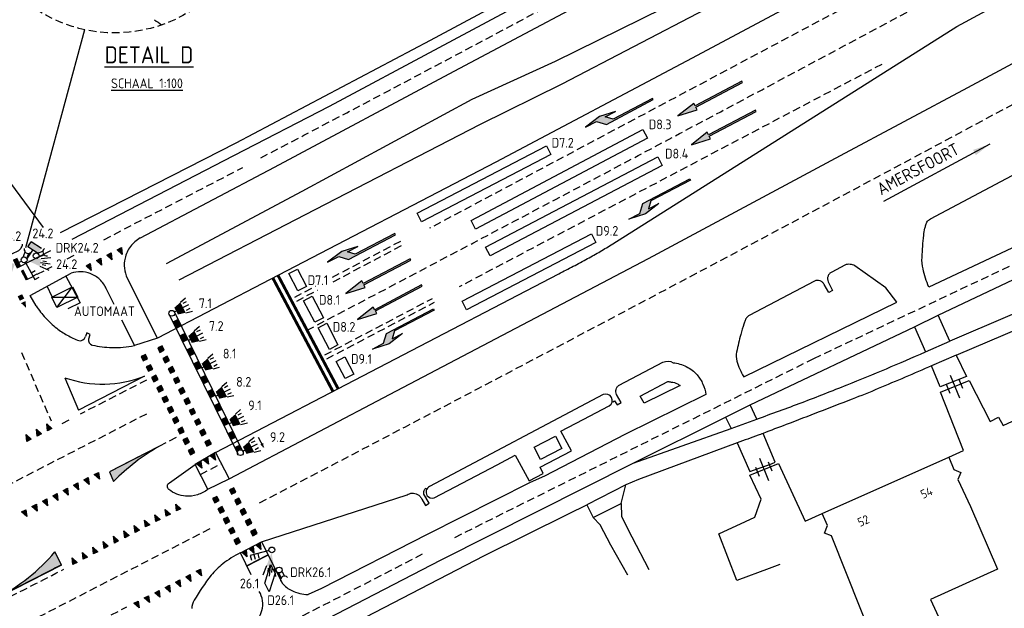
# Model space of a CAD drawing. Header units: metres. Extents: x 146651 to 147236, y 458601 to 459010.
# Tile 20 of 24: x 146930 to 147032, y 458899 to 458959. Entities that reach past the tile are written whole.
import ezdxf
from ezdxf.enums import TextEntityAlignment as Align

# ---------------------------------------------------------------- set-up
doc = ezdxf.new("R2010")
doc.units = ezdxf.units.M
doc.header["$LTSCALE"] = 0.25
doc.linetypes.add('HIDDEN2', pattern=[4.7625, 3.175, -1.5875])
for name, color, linetype in [('GEBOUWEN', 3, 'Continuous'), ('INST-T-CODE', 1, 'Continuous'), ('INSTALLATIE', 2, 'Continuous'), ('LUS-T-CODE', 1, 'Continuous'), ('LUSSEN', 7, 'Continuous'), ('MAATVOERING', 7, 'Continuous'), ('MARKERING', 9, 'Continuous'), ('N2378200$0$TEK-D02', 7, 'Continuous'), ('ONDERGROND', 7, 'Continuous'), ('TVKL-TEKST-025', 7, 'Continuous'), ('TXT-020', 1, 'Continuous'), ('TXT-035', 2, 'Continuous')]:
    doc.layers.add(name, color=color, linetype=linetype)
doc.styles.add('I020-0', font='ISOCP.shx', dxfattribs={"height": 1})
doc.styles.add('I020-1', font='ISO', dxfattribs={"height": 2})
doc.styles.add('I035-0', font='ISOCP.shx', dxfattribs={"height": 1.75})
doc.styles.add('ISO', font='isocp.shx')

# ---------------------------------------------------------------- blocks, each defined once
blk = doc.blocks.new('V_15X1')
blk.add_lwpolyline([(0.5, 0), (0.5, -15), (-0.5, -15), (-0.5, 0)], close=True)
at = {"layer": 'LUS-T-CODE', "style": 'ISO'}
blk.add_attdef('LUS', text='', height=1, rotation=270, dxfattribs=at).set_placement((-0.02, -16.42), align=Align.MIDDLE)
blk = doc.blocks.new('N2378200$0$DRHEK')
at = {"linetype": 'Continuous'}
for p, q in [((1.25, 0), (-1.25, 0)), ((-0.5, 0.7), (0.5, 0.7)), ((-0.5, -0.7), (0.5, -0.7))]:
    blk.add_line(p, q, dxfattribs=at)
blk = doc.blocks.new('N2378200$0$54')
for p, q in [((-2.1, 1.2), (2.1, 1.2)), ((-2.1, 1.2), (-2.1, 1.2)), ((-2.1, -1.2), (-2.1, 1.2)), ((-2.1, 1.2), (-2.1, 1.2)), ((2.1, 1.2), (2.1, -1.2)), ((2.1, 1.2), (2.1, -1.2)), ((2.1, -1.2), (-2.1, -1.2)), ((2.1, -1.2), (-2.1, -1.2))]:
    blk.add_line(p, q)
blk = doc.blocks.new('V_1X2')
blk.add_lwpolyline([(-1, 0), (1, 0), (1, -1), (-1, -1), (-1, 0)])
at = {"layer": 'LUS-T-CODE', "style": 'I020-1'}
blk.add_attdef('LUS', text='', height=1, rotation=270, dxfattribs=at).set_placement((0.02, -2.42), align=Align.MIDDLE)
blk = doc.blocks.new('V_1X2_5')
blk.add_lwpolyline([(-1.25, 0), (1.25, 0), (1.25, -1), (-1.25, -1), (-1.25, 0)])
at = {"layer": 'LUS-T-CODE', "style": 'ISO'}
blk.add_attdef('LUS', text='', height=1, rotation=270, dxfattribs=at).set_placement((0.1, -2.41), align=Align.MIDDLE)
blk = doc.blocks.new('V_20X1')
blk.add_lwpolyline([(0.5, 0), (0.5, -20), (-0.5, -20), (-0.5, 0)], close=True)
at = {"layer": 'LUS-T-CODE', "style": 'I020-1'}
blk.add_attdef('LUS', text='', height=1, rotation=270, dxfattribs=at).set_placement((0.01, -21.61), align=Align.MIDDLE)
blk = doc.blocks.new('V_2X1S')
blk.add_lwpolyline([(0, -1), (-1.41, -2.41), (-1.41, -1.41), (0, 0)], close=True)
at = {"layer": 'LUS-T-CODE', "style": 'I020-1'}
blk.add_attdef('LUS', text='', height=1, rotation=270, dxfattribs=at).set_placement((-0.51, -3.48), align=Align.MIDDLE)
blk = doc.blocks.new('V_MAST')
blk.add_circle((0, 0), 0.3)
blk = doc.blocks.new('V_20LNT')
for p, q in [((1.7, 0.4), (2.67, 0.66)), ((1.7, 0), (2.7, 0)), ((1.9, 0.2), (2.3, 0.2)), ((1.7, -0.4), (2.67, -0.66)), ((1.9, -0.2), (2.3, -0.2))]:
    blk.add_line(p, q)
blk.add_solid([(0.3, 0), (1.7, 0.4), (1.7, -0.4)])
at = {"layer": 'INST-T-CODE', "style": 'I020-1'}
blk.add_attdef('LNT', text='', height=1, dxfattribs=at).set_placement((4.13, 0), align=Align.MIDDLE)
blk = doc.blocks.new('V_DRK')
for p, q in [((0.22, 0.2), (0.82, 0.2)), ((0.22, -0.2), (0.81, -0.2))]:
    blk.add_line(p, q)
blk.add_arc((1.17, -0.01), 0.416, 101.0729, 258.884)
at = {"layer": 'INST-T-CODE', "style": 'I020-1'}
blk.add_attdef('INST', text='', height=1, dxfattribs=at).set_placement((3.19, 0), align=Align.MIDDLE)
blk = doc.blocks.new('V_30LNT')
for p, q in [((0.3, 0), (1.98, 0)), ((1.3, 0.6), (1.98, 0.77)), ((1.5, 0.4), (1.9, 0.4)), ((1.3, -0.6), (1.98, -0.77)), ((1.5, -0.4), (1.9, -0.4))]:
    blk.add_line(p, q)
blk.add_solid([(0.5, 0.4), (0.5, -0.4), (1.3, 0.6), (1.3, -0.6)])
at = {"layer": 'INST-T-CODE', "style": 'I020-1'}
blk.add_attdef('LNT', text='', height=1, dxfattribs=at).set_placement((3.53, 0), align=Align.MIDDLE)
blk = doc.blocks.new('V_VGLNT')
for p, q in [((0.55, 0), (0.3, 0)), ((1.95, 0.4), (2.35, 0.4)), ((1.95, -0.4), (2.35, -0.4))]:
    blk.add_line(p, q)
for points in [[(0.55, 0.5), (1.05, 0.5), (0.55, -0.5), (1.05, -0.5)], [(1.05, 0), (1.75, 0.7), (1.75, -0.7)]]:
    blk.add_solid(points)
at = {"layer": 'INST-T-CODE', "style": 'I020-1'}
blk.add_attdef('INST', text='', height=1, dxfattribs=at).set_placement((4.11, 0), align=Align.MIDDLE)
blk = doc.blocks.new('V_AUT')
for p, q in [((-1.2, -0.6), (1.2, 0.6)), ((-1.2, 0.6), (1.2, -0.6))]:
    blk.add_line(p, q)
at = {"color": 3}
for p, q in [((-1.2, 0.6), (1.2, 0.6)), ((-1.2, -0.6), (-1.2, 0.6)), ((1.2, 0.6), (1.2, -0.6)), ((1.2, -0.6), (-1.2, -0.6))]:
    blk.add_line(p, q, dxfattribs=at)
at = {"layer": 'INST-T-CODE', "style": 'I020-1'}
blk.add_attdef('INST', (-1.2, 0.89), '', height=1, dxfattribs=at)
blk = doc.blocks.new('V_SECLNT')
for p, q in [((0.3, 0), (2.3, 0)), ((1.5, 0), (1.5, 0.5)), ((1.9, 0), (1.9, 0.5)), ((2.3, 0), (2.3, 0.5))]:
    blk.add_line(p, q)
blk = doc.blocks.new('SVW-VRI_DETECTIE_RADAR')
at = {"color": 0, "linetype": 'ByBlock'}
for p, q in [((0, 0), (1.13, 0)), ((1.13, 0.63), (1.75, 0.63)), ((1.13, -0.63), (1.13, 0.63)), ((1.75, -0.63), (1.75, 0.63))]:
    blk.add_line(p, q, dxfattribs=at)
blk.add_solid([(1.13, -0.63), (1.13, 0.63), (1.75, -0.63), (1.75, 0.63)], dxfattribs=at)
at = {"layer": 'INST-T-CODE', "style": 'I035-0'}
blk.add_attdef('RAD', (2.22, -0.13), '', height=1, dxfattribs=at)

msp = doc.modelspace()

# ---------------------------------------------------------------- hatches: boundary and pattern name
at = {"layer": 'MARKERING'}
for points in [[(146998.08, 458949.43), (147000.07, 458950.06), (146999.93, 458950.32), (147004.75, 458952.86), (147004.68, 458953), (146999.86, 458950.45), (146999.72, 458950.72)], [(146995.56, 458951.1), (146995.49, 458951.23), (146991.42, 458949.08), (146990.61, 458949.33), (146991.67, 458949.89), (146990.03, 458949.37), (146988.58, 458948.26), (146989.73, 458948.87), (146990.74, 458948.55)], [(146999.47, 458946.45), (147001.45, 458947.08), (147001.31, 458947.34), (147006.13, 458949.88), (147006.06, 458950.02), (147001.24, 458947.47), (147001.1, 458947.74)], [(146995.06, 458939.87), (146995.31, 458940.68), (146999.38, 458942.83), (146999.31, 458942.96), (146994.49, 458940.42), (146994.18, 458939.4), (146993.03, 458938.8), (146994.76, 458939.37), (146996.12, 458940.43)], [(146969.04, 458937.21), (146968.97, 458937.34), (146964.9, 458935.2), (146964.09, 458935.45), (146965.15, 458936.01), (146963.51, 458935.48), (146962.05, 458934.38), (146963.2, 458934.98), (146964.22, 458934.67)], [(146939.79, 458935.34), (146939.34, 458935.11), (146939.87, 458934.63)], [(146940.85, 458935.88), (146940.41, 458935.66), (146940.94, 458935.18)], [(146937.65, 458934.24), (146937.21, 458934.01), (146937.74, 458933.53)], [(146938.72, 458934.79), (146938.27, 458934.56), (146938.8, 458934.08)], [(146963.94, 458931.16), (146965.93, 458931.78), (146965.79, 458932.05), (146970.61, 458934.59), (146970.54, 458934.72), (146965.72, 458932.18), (146965.58, 458932.45)], [(146965.12, 458928.48), (146967.11, 458929.1), (146966.97, 458929.37), (146971.79, 458931.91), (146971.72, 458932.04), (146966.9, 458929.5), (146966.76, 458929.76)], [(146930.18, 458930.87), (146930.4, 458930.42), (146930.85, 458930.64), (146930.63, 458931.09)], [(146930.98, 458930.39), (146930.53, 458930.17), (146931.05, 458929.68)], [(146968.7, 458926.5), (146968.95, 458927.31), (146973.02, 458929.46), (146972.95, 458929.59), (146968.13, 458927.05), (146967.81, 458926.04), (146966.66, 458925.43), (146968.39, 458926), (146969.76, 458927.06)], [(146944.81, 458925.11), (146945.25, 458925.34), (146945.03, 458925.78), (146944.58, 458925.56)], [(146943.09, 458924.23), (146943.54, 458924.46), (146943.32, 458924.9), (146942.87, 458924.68)], [(146943.63, 458923.16), (146944.08, 458923.39), (146943.85, 458923.83), (146943.41, 458923.61)], [(146945.34, 458924.04), (146945.79, 458924.26), (146945.57, 458924.71), (146945.12, 458924.49)], [(146944.17, 458922.09), (146944.62, 458922.31), (146944.39, 458922.76), (146943.95, 458922.54)], [(146945.88, 458922.97), (146946.33, 458923.19), (146946.1, 458923.64), (146945.66, 458923.41)], [(146946.42, 458921.9), (146946.87, 458922.12), (146946.64, 458922.57), (146946.2, 458922.34)], [(146944.71, 458921.02), (146945.16, 458921.24), (146944.93, 458921.69), (146944.48, 458921.46)], [(146946.96, 458920.82), (146947.41, 458921.05), (146947.18, 458921.49), (146946.73, 458921.27)], [(146945.25, 458919.94), (146945.69, 458920.17), (146945.47, 458920.61), (146945.02, 458920.39)], [(146947.5, 458919.75), (146947.94, 458919.97), (146947.72, 458920.42), (146947.27, 458920.2)], [(146945.79, 458918.87), (146946.23, 458919.1), (146946.01, 458919.54), (146945.56, 458919.32)], [(146948.04, 458918.68), (146948.48, 458918.9), (146948.26, 458919.35), (146947.81, 458919.12)], [(146933.25, 458917.04), (146933.7, 458917.27), (146933.17, 458917.75)], [(146946.32, 458917.8), (146946.77, 458918.02), (146946.55, 458918.47), (146946.1, 458918.25)], [(146948.57, 458917.61), (146949.02, 458917.83), (146948.8, 458918.28), (146948.35, 458918.05)], [(146931.12, 458915.95), (146931.56, 458916.18), (146931.04, 458916.66)], [(146932.19, 458916.5), (146932.63, 458916.73), (146932.1, 458917.21)], [(146946.86, 458916.73), (146947.31, 458916.95), (146947.08, 458917.4), (146946.64, 458917.17)], [(146949.11, 458916.53), (146949.56, 458916.76), (146949.34, 458917.2), (146948.89, 458916.98)], [(146947.4, 458915.65), (146947.85, 458915.88), (146947.62, 458916.33), (146947.18, 458916.1)], [(146949.65, 458915.46), (146950.1, 458915.69), (146949.87, 458916.13), (146949.43, 458915.91)], [(146944.78, 458915.47), (146939.62, 458912.83), (146940.04, 458911.84, -0.068815)], [(146947.94, 458914.58), (146948.39, 458914.81), (146948.16, 458915.25), (146947.71, 458915.03)], [(146950.39, 458914.73), (146949.96, 458914.48), (146950.52, 458914.03)], [(146949, 458913.9), (146948.57, 458913.64), (146949.13, 458913.2)], [(146949.69, 458914.32), (146949.27, 458914.06), (146949.82, 458913.62)], [(146938.5, 458912.77), (146938.06, 458912.55), (146938.58, 458912.07)], [(146936.37, 458911.68), (146935.92, 458911.45), (146936.45, 458910.97)], [(146937.43, 458912.23), (146936.99, 458912), (146937.52, 458911.52)], [(146935.3, 458911.13), (146934.85, 458910.9), (146935.38, 458910.42)], [(146952.18, 458910.51), (146952.62, 458910.74), (146952.4, 458911.18), (146951.95, 458910.96)], [(146933.16, 458910.03), (146932.72, 458909.8), (146933.25, 458909.32)], [(146934.23, 458910.58), (146933.79, 458910.35), (146934.31, 458909.87)], [(146950.45, 458909.63), (146950.9, 458909.86), (146950.67, 458910.3), (146950.22, 458910.08)], [(146952.73, 458909.44), (146953.17, 458909.67), (146952.94, 458910.12), (146952.5, 458909.89)], [(146931.03, 458908.93), (146930.58, 458908.71), (146931.11, 458908.23)], [(146932.1, 458909.48), (146931.65, 458909.25), (146932.18, 458908.78)], [(146945.45, 458908.25), (146945.89, 458908.48), (146945.36, 458908.96)], [(146946.51, 458908.8), (146946.96, 458909.03), (146946.43, 458909.51)], [(146951, 458908.56), (146951.44, 458908.79), (146951.21, 458909.24), (146950.77, 458909.01)], [(146953.27, 458908.37), (146953.72, 458908.6), (146953.49, 458909.05), (146953.05, 458908.82)], [(146943.32, 458907.15), (146943.76, 458907.38), (146943.23, 458907.85)], [(146944.38, 458907.7), (146944.83, 458907.93), (146944.3, 458908.41)], [(146951.55, 458907.49), (146951.99, 458907.72), (146951.76, 458908.17), (146951.32, 458907.94)], [(146953.82, 458907.31), (146954.27, 458907.53), (146954.04, 458907.98), (146953.59, 458907.75)], [(146941.19, 458906.04), (146941.63, 458906.27), (146941.1, 458906.75)], [(146942.25, 458906.59), (146942.7, 458906.82), (146942.17, 458907.3)], [(146952.09, 458906.43), (146952.54, 458906.65), (146952.31, 458907.1), (146951.86, 458906.87)], [(146954.37, 458906.24), (146954.81, 458906.47), (146954.59, 458906.91), (146954.14, 458906.68)], [(146939.06, 458904.94), (146939.5, 458905.17), (146938.97, 458905.64)], [(146940.12, 458905.49), (146940.56, 458905.72), (146940.04, 458906.2)], [(146952.64, 458905.36), (146953.09, 458905.59), (146952.86, 458906.03), (146952.41, 458905.8)], [(146955.11, 458905.53), (146954.66, 458905.3), (146955.19, 458904.83)], [(146928.09, 458899.88, 0.002991), (146932.26, 458902), (146932.26, 458902, -0.001187), (146930.61, 458901.15, 0.001187), (146932.26, 458902, 0.000102), (146934.69, 458903.25), (146934.01, 458904.58, -0.096069)], [(146936.93, 458903.83), (146937.37, 458904.06), (146936.84, 458904.54)], [(146937.99, 458904.38), (146938.43, 458904.61), (146937.91, 458905.09)], [(146953.68, 458904.79), (146953.23, 458904.56), (146953.76, 458904.08)], [(146954.39, 458905.16), (146953.95, 458904.93), (146954.48, 458904.45)], [(146935.86, 458903.28), (146936.3, 458903.51), (146935.77, 458903.99)], [(146948.99, 458902.81), (146948.54, 458902.59), (146949.07, 458902.11)], [(146946.85, 458901.72), (146946.41, 458901.49), (146946.93, 458901.01)], [(146947.92, 458902.27), (146947.47, 458902.04), (146948, 458901.56)], [(146944.72, 458900.62), (146944.27, 458900.39), (146944.8, 458899.92)], [(146945.78, 458901.17), (146945.34, 458900.94), (146945.87, 458900.46)], [(146942.58, 458899.53), (146942.14, 458899.3), (146942.66, 458898.82)], [(146943.65, 458900.07), (146943.2, 458899.85), (146943.73, 458899.37)]]:
    msp.add_hatch(color=256, dxfattribs=at).paths.add_polyline_path(points)

# ---------------------------------------------------------------- linework, layer by layer
at = {"layer": 'GEBOUWEN'}
msp.add_lwpolyline([(147025.95, 458914.32), (147026.48, 458913.07), (147027.2, 458912.74), (147026.88, 458912.03), (147028.18, 458909.26), (147030.96, 458902.8), (147024.08, 458899.7), (147024.89, 458897.9), (147018.38, 458894.97), (147013.9, 458906.23), (147013.17, 458906.51), (147013.48, 458907.3), (147012.93, 458908.52)], close=True, dxfattribs=at)
at = {"layer": 'INSTALLATIE'}
for p, q in [((146945.77, 458929), (146952.81, 458914.66)), ((146953.35, 458914.93), (146946.3, 458929.27))]:
    msp.add_line(p, q, dxfattribs=at)
at = {"layer": 'INSTALLATIE', "color": 7}
msp.add_line((146954.93, 458916.39), (146955.46, 458915.36), dxfattribs=at)
at = {"layer": 'INSTALLATIE'}
msp.add_lwpolyline([(146955.47, 458915.34, 0, 0.35, 0), (146955.28, 458915.7, 0.35, 0.35, 0)], format="xyseb", dxfattribs=at)
for points in [[(146946.12, 458928.28), (146946.66, 458928.55), (146946.47, 458927.56), (146947.01, 458927.83)], [(146946.82, 458926.85), (146947.36, 458927.11), (146947.18, 458926.13), (146947.71, 458926.39)], [(146947.53, 458925.41), (146948.07, 458925.68), (146947.88, 458924.69), (146948.42, 458924.96)], [(146948.23, 458923.97), (146948.77, 458924.24), (146948.59, 458923.26), (146949.13, 458923.52)], [(146948.94, 458922.54), (146949.48, 458922.8), (146949.29, 458921.82), (146949.83, 458922.09)], [(146949.65, 458921.1), (146950.18, 458921.37), (146950, 458920.38), (146950.54, 458920.65)], [(146950.35, 458919.67), (146950.89, 458919.93), (146950.7, 458918.95), (146951.24, 458919.21)], [(146951.06, 458918.23), (146951.59, 458918.49), (146951.41, 458917.51), (146951.95, 458917.78)], [(146951.76, 458916.79), (146952.3, 458917.06), (146952.11, 458916.08), (146952.65, 458916.34)], [(146952.47, 458915.36), (146953.01, 458915.62), (146952.68, 458914.92), (146953.21, 458915.21)]]:
    msp.add_solid(points, dxfattribs=at)
at = {"layer": 'MAATVOERING', "color": 1}
msp.add_lwpolyline([(146931.02, 458935.88), (146937.09, 458958.3)], dxfattribs=at)
at = {"layer": 'MAATVOERING', "linetype": 'HIDDEN2'}
msp.add_circle((146940.15, 458972.69), 14.72, dxfattribs=at)
at = {"layer": 'MARKERING', "linetype": 'HIDDEN2'}
for points in [[(146955.18, 458945.12, 0.005888), (147025.54, 458982.94), (147073.32, 459009.31)], [(147130.24, 459004.65), (147124.04, 459001.07), (147074.49, 458973.39, -0.005232), (146955.06, 458909.63)], [(147130.24, 458978.07, 0.000091), (147073.47, 458953.11), (147059.07, 458946.64), (147012.05, 458924.45), (146975, 458905.99)], [(146959.95, 458927.38, 0.002433), (147027.96, 458963.48)], [(146934.92, 458902.81, -0.003096), (146928.31, 458899.44)]]:
    msp.add_lwpolyline(points, format="xyb", dxfattribs=at)
for points in [[(147015.73, 458960.84), (146972.54, 458937.87)], [(147019.05, 458954.73), (146975.59, 458931.85)], [(146939.04, 458936.7), (146953.32, 458944.12)], [(146962.56, 458932.84), (146969.78, 458936.67)], [(146962.63, 458932.37), (146969.99, 458936.27)], [(146935.28, 458934.74), (146936.1, 458935.17)], [(146931.13, 458932.59), (146933.73, 458933.94)], [(146958.67, 458930.79), (146960.81, 458931.92)], [(146958.88, 458930.39), (146961.02, 458931.52)], [(146961.76, 458924.84), (146972.83, 458930.65)], [(146961.97, 458924.44), (146973.04, 458930.26)], [(146930.57, 458925.1), (146933.61, 458918.06)], [(146943.44, 458922.26), (146936.59, 458918.75)], [(146943.43, 458918.77), (146924.75, 458909.17)], [(146934.77, 458917.81), (146935.68, 458918.28)], [(146946.47, 458916.34), (146944.78, 458915.47)], [(146944.78, 458915.47), (146939.62, 458912.83)], [(146948.97, 458912.56), (146951.12, 458913.66)], [(146949.93, 458906.95), (146931.25, 458897.33)], [(146971.8, 458904.34), (146956.43, 458896.42)], [(146938.74, 458897.56), (146941.41, 458898.94)]]:
    msp.add_lwpolyline(points, dxfattribs=at)
at = {"layer": 'MARKERING'}
for points in [[(146999.72, 458950.72), (146998.08, 458949.43), (147000.07, 458950.06), (146999.93, 458950.32), (147004.75, 458952.86), (147004.68, 458953), (146999.86, 458950.45)], [(146995.49, 458951.23), (146991.42, 458949.08), (146990.61, 458949.33), (146991.67, 458949.89), (146990.03, 458949.37), (146988.58, 458948.26), (146989.73, 458948.87), (146990.74, 458948.55), (146995.56, 458951.1)], [(147001.1, 458947.74), (146999.47, 458946.45), (147001.45, 458947.08), (147001.31, 458947.34), (147006.13, 458949.88), (147006.06, 458950.02), (147001.24, 458947.47)], [(146999.38, 458942.83), (146995.31, 458940.68), (146995.06, 458939.87), (146996.12, 458940.43), (146994.76, 458939.37), (146993.03, 458938.8), (146994.18, 458939.4), (146994.49, 458940.42), (146999.31, 458942.96)], [(146968.97, 458937.34), (146964.9, 458935.2), (146964.09, 458935.45), (146965.15, 458936.01), (146963.51, 458935.48), (146962.05, 458934.38), (146963.2, 458934.98), (146964.22, 458934.67), (146969.04, 458937.21)], [(146939.34, 458935.11), (146939.79, 458935.34), (146939.87, 458934.63)], [(146940.41, 458935.66), (146940.85, 458935.88), (146940.94, 458935.18)], [(146937.21, 458934.01), (146937.65, 458934.24), (146937.74, 458933.53)], [(146938.27, 458934.56), (146938.72, 458934.79), (146938.8, 458934.08)], [(146965.58, 458932.45), (146963.94, 458931.16), (146965.93, 458931.78), (146965.79, 458932.05), (146970.61, 458934.59), (146970.54, 458934.72), (146965.72, 458932.18)], [(146966.76, 458929.76), (146965.12, 458928.48), (146967.11, 458929.1), (146966.97, 458929.37), (146971.79, 458931.91), (146971.72, 458932.04), (146966.9, 458929.5)], [(146973.02, 458929.46), (146968.95, 458927.31), (146968.7, 458926.5), (146969.76, 458927.06), (146968.39, 458926), (146966.66, 458925.43), (146967.81, 458926.04), (146968.13, 458927.05), (146972.95, 458929.59)], [(146944.81, 458925.11), (146945.25, 458925.34), (146945.03, 458925.78), (146944.58, 458925.56)], [(146943.09, 458924.23), (146943.54, 458924.46), (146943.32, 458924.9), (146942.87, 458924.68)], [(146943.63, 458923.16), (146944.08, 458923.39), (146943.85, 458923.83), (146943.41, 458923.61)], [(146945.34, 458924.04), (146945.79, 458924.26), (146945.57, 458924.71), (146945.12, 458924.49)], [(146944.17, 458922.09), (146944.62, 458922.31), (146944.39, 458922.76), (146943.95, 458922.54)], [(146945.88, 458922.97), (146946.33, 458923.19), (146946.1, 458923.64), (146945.66, 458923.41)], [(146946.42, 458921.9), (146946.87, 458922.12), (146946.64, 458922.57), (146946.2, 458922.34)], [(146944.71, 458921.02), (146945.16, 458921.24), (146944.93, 458921.69), (146944.48, 458921.46)], [(146946.96, 458920.82), (146947.41, 458921.05), (146947.18, 458921.49), (146946.73, 458921.27)], [(146945.25, 458919.94), (146945.69, 458920.17), (146945.47, 458920.61), (146945.02, 458920.39)], [(146947.5, 458919.75), (146947.94, 458919.97), (146947.72, 458920.42), (146947.27, 458920.2)], [(146945.79, 458918.87), (146946.23, 458919.1), (146946.01, 458919.54), (146945.56, 458919.32)], [(146948.04, 458918.68), (146948.48, 458918.9), (146948.26, 458919.35), (146947.81, 458919.12)], [(146933.7, 458917.27), (146933.25, 458917.04), (146933.17, 458917.75)], [(146946.32, 458917.8), (146946.77, 458918.02), (146946.55, 458918.47), (146946.1, 458918.25)], [(146948.57, 458917.61), (146949.02, 458917.83), (146948.8, 458918.28), (146948.35, 458918.05)], [(146931.56, 458916.18), (146931.12, 458915.95), (146931.04, 458916.66)], [(146932.63, 458916.73), (146932.19, 458916.5), (146932.1, 458917.21)], [(146946.86, 458916.73), (146947.31, 458916.95), (146947.08, 458917.4), (146946.64, 458917.17)], [(146949.11, 458916.53), (146949.56, 458916.76), (146949.34, 458917.2), (146948.89, 458916.98)], [(146947.4, 458915.65), (146947.85, 458915.88), (146947.62, 458916.33), (146947.18, 458916.1)], [(146949.65, 458915.46), (146950.1, 458915.69), (146949.87, 458916.13), (146949.43, 458915.91)], [(146947.94, 458914.58), (146948.39, 458914.81), (146948.16, 458915.25), (146947.71, 458915.03)], [(146949.96, 458914.48), (146950.39, 458914.73), (146950.52, 458914.03)], [(146948.57, 458913.64), (146949, 458913.9), (146949.13, 458913.2)], [(146949.27, 458914.06), (146949.69, 458914.32), (146949.82, 458913.62)], [(146938.06, 458912.55), (146938.5, 458912.77), (146938.58, 458912.07)], [(146935.92, 458911.45), (146936.37, 458911.68), (146936.45, 458910.97)], [(146936.99, 458912), (146937.43, 458912.23), (146937.52, 458911.52)], [(146934.85, 458910.9), (146935.3, 458911.13), (146935.38, 458910.42)], [(146952.18, 458910.51), (146952.62, 458910.74), (146952.4, 458911.18), (146951.95, 458910.96)], [(146932.72, 458909.8), (146933.16, 458910.03), (146933.25, 458909.32)], [(146933.79, 458910.35), (146934.23, 458910.58), (146934.31, 458909.87)], [(146950.45, 458909.63), (146950.9, 458909.86), (146950.67, 458910.3), (146950.22, 458910.08)], [(146952.73, 458909.44), (146953.17, 458909.67), (146952.94, 458910.12), (146952.5, 458909.89)], [(146930.58, 458908.71), (146931.03, 458908.93), (146931.11, 458908.23)], [(146931.65, 458909.25), (146932.1, 458909.48), (146932.18, 458908.78)], [(146945.89, 458908.48), (146945.45, 458908.25), (146945.36, 458908.96)], [(146946.96, 458909.03), (146946.51, 458908.8), (146946.43, 458909.51)], [(146951, 458908.56), (146951.44, 458908.79), (146951.21, 458909.24), (146950.77, 458909.01)], [(146953.27, 458908.37), (146953.72, 458908.6), (146953.49, 458909.05), (146953.05, 458908.82)], [(146943.76, 458907.38), (146943.32, 458907.15), (146943.23, 458907.85)], [(146944.83, 458907.93), (146944.38, 458907.7), (146944.3, 458908.41)], [(146951.55, 458907.49), (146951.99, 458907.72), (146951.76, 458908.17), (146951.32, 458907.94)], [(146953.82, 458907.31), (146954.27, 458907.53), (146954.04, 458907.98), (146953.59, 458907.75)], [(146941.63, 458906.27), (146941.19, 458906.04), (146941.1, 458906.75)], [(146942.7, 458906.82), (146942.25, 458906.59), (146942.17, 458907.3)], [(146952.09, 458906.43), (146952.54, 458906.65), (146952.31, 458907.1), (146951.86, 458906.87)], [(146954.37, 458906.24), (146954.81, 458906.47), (146954.59, 458906.91), (146954.14, 458906.68)], [(146939.5, 458905.17), (146939.06, 458904.94), (146938.97, 458905.64)], [(146940.56, 458905.72), (146940.12, 458905.49), (146940.04, 458906.2)], [(146952.64, 458905.36), (146953.09, 458905.59), (146952.86, 458906.03), (146952.41, 458905.8)], [(146954.66, 458905.3), (146955.11, 458905.53), (146955.19, 458904.83)], [(146937.37, 458904.06), (146936.93, 458903.83), (146936.84, 458904.54)], [(146938.43, 458904.61), (146937.99, 458904.38), (146937.91, 458905.09)], [(146953.23, 458904.56), (146953.68, 458904.79), (146953.76, 458904.08)], [(146953.95, 458904.93), (146954.39, 458905.16), (146954.48, 458904.45)], [(146936.3, 458903.51), (146935.86, 458903.28), (146935.77, 458903.99)], [(146948.54, 458902.59), (146948.99, 458902.81), (146949.07, 458902.11)], [(146946.41, 458901.49), (146946.85, 458901.72), (146946.93, 458901.01)], [(146947.47, 458902.04), (146947.92, 458902.27), (146948, 458901.56)], [(146944.27, 458900.39), (146944.72, 458900.62), (146944.8, 458899.92)], [(146945.34, 458900.94), (146945.78, 458901.17), (146945.87, 458900.46)], [(146942.14, 458899.3), (146942.58, 458899.53), (146942.66, 458898.82)], [(146943.2, 458899.85), (146943.65, 458900.07), (146943.73, 458899.37)]]:
    msp.add_lwpolyline(points, close=True, dxfattribs=at)
for points, const_width in [([(146931.13, 458932.59), (146930.63, 458933.56)], 0.3), ([(146956.43, 458932.74), (146962.6, 458921.1)], 0.3), ([(146956.96, 458933.02), (146963.13, 458921.38)], 0.3), ([(146928.09, 458899.88), (146934.69, 458903.25)], 0.15)]:
    msp.add_lwpolyline(points, dxfattribs=dict(at, const_width=const_width))
for points in [[(146935.02, 458922.5, 0.177896), (146943.23, 458922.66, 0.177896)], [(146944.78, 458915.47, 0.068815), (146940.04, 458911.84, 0.068815)], [(146928.09, 458899.88, 0.096069), (146934.01, 458904.58, 0.096069)]]:
    msp.add_lwpolyline(points, format="xyb", dxfattribs=at)
for points in [[(146935.02, 458922.5), (146936.42, 458919.17)], [(146943.23, 458922.66), (146936.42, 458919.17)], [(146944.78, 458915.47), (146939.62, 458912.83)], [(146939.62, 458912.83), (146940.04, 458911.84)], [(146934.69, 458903.25), (146934.01, 458904.58)]]:
    msp.add_lwpolyline(points, dxfattribs=at)
at = {"layer": 'MARKERING', "linetype": 'HIDDEN2', "const_width": 0.15}
msp.add_lwpolyline([(146953.74, 458903.14), (146955.92, 458904.27)], dxfattribs=at)
at = {"layer": 'MARKERING', "flags": 128}
msp.add_lwpolyline([(146934.69, 458903.25, -0.000102), (146932.26, 458902, -0.002994), (146928.09, 458899.88, -0.002994)], format="xyb", dxfattribs=at)
at = {"layer": 'ONDERGROND'}
for p, q in [((146997.85, 458970.75), (146972.59, 458957.17)), ((146985.5, 458955.06), (146999.61, 458962.03)), ((147000.88, 458960.36), (146986.14, 458952.71)), ((146972.59, 458957.17), (146952.61, 458946.63)), ((146976.91, 458951.15), (146985.5, 458955.06)), ((146986.14, 458952.71), (146977.69, 458948.51)), ((146959.44, 458941.69), (146976.91, 458951.15)), ((146977.69, 458948.51), (146959.74, 458939.25)), ((146952.61, 458946.63), (146934.56, 458937.39)), ((146945.47, 458934.25), (146959.44, 458941.69)), ((146959.74, 458939.25), (146946.74, 458932.53)), ((146931.47, 458930.96), (146935.69, 458933.24)), ((146939.12, 458931.98), (146940.07, 458930.06)), ((146944.57, 458926.58), (146941.43, 458932.76)), ((146932.08, 458929.91), (146931.47, 458930.96)), ((147022.41, 458927.75), (147024.87, 458928.92)), ((147026.07, 458926.26), (147024.87, 458928.92)), ((146940.87, 458928.45), (146942.19, 458925.8)), ((146937.29, 458927.11), (146937.14, 458926.74)), ((146937.64, 458926.96), (146937.29, 458927.11)), ((146937.48, 458926.5), (146937.64, 458926.96)), ((147005.53, 458919.72), (147022.41, 458927.75)), ((147022.41, 458927.75), (147023.54, 458925.16)), ((146944.57, 458926.58), (146942.19, 458925.8)), ((147023.54, 458925.16), (147026.07, 458926.26)), ((147026.72, 458924.83), (147024.19, 458923.74)), ((147025.1, 458921), (147028.04, 458922.2)), ((147002.99, 458918.44), (147005.53, 458919.72)), ((147006.2, 458918.25), (147005.53, 458919.72)), ((146993.5, 458913.7), (147002.99, 458918.44)), ((147002.99, 458918.44), (147003.55, 458917.29)), ((147003.55, 458917.29), (147006.2, 458918.25)), ((146993.5, 458913.7), (147003.55, 458917.29)), ((146950.53, 458914.82), (146948.44, 458913.57)), ((146950.53, 458914.82), (146951.92, 458912.1)), ((147005.48, 458912.49), (147008.42, 458913.67)), ((146949.74, 458911.03), (146948.44, 458913.57)), ((146949.74, 458911.03), (146951.92, 458912.1)), ((146992.74, 458911.49), (146988.71, 458909.44)), ((146953.08, 458904.48), (146955.25, 458905.61))]:
    msp.add_line(p, q, dxfattribs=at)
for points in [[(146935.79, 458936.74), (146952.4, 458945.36), (146962.25, 458950.44), (146973.53, 458956.46), (146993.78, 458967.33), (147018.04, 458980.54), (147041.87, 458993.61), (147068.34, 459008.11), (147070.5, 459009.31)], [(147076.67, 459009.31), (147069.32, 459005.2), (147043.09, 458990.87), (147019.18, 458977.82), (146994.68, 458964.44), (146975.04, 458954.01), (146956.56, 458944.11), (146942.78, 458936.87)], [(147098.33, 459009.31), (147075.39, 458996.47), (147048.07, 458981.44), (147024.16, 458968.52), (146999.55, 458955.37), (146979.35, 458944.68), (146956.14, 458932.59), (146944.57, 458926.58)], [(147027.92, 458952.35), (147049.63, 458964.04), (147067.94, 458974), (147089.09, 458985.72), (147115.47, 459000.44), (147130.24, 459008.91)], [(146932.84, 458937.96), (146925.21, 458948.22), (146920.51, 458959.18)], [(146951.92, 458912.1), (146969.16, 458921.15), (146995.05, 458934.77), (147014.82, 458945.36), (147027.92, 458952.35)], [(147024.87, 458928.92), (147041, 458936.57), (147064.38, 458947.38), (147065.03, 458947.5), (147067.49, 458944.02)], [(147067.49, 458944.02), (147044.58, 458934.17), (147026.07, 458926.26)], [(147026.72, 458924.83), (147045.16, 458932.68), (147068.16, 458942.62)], [(146930.27, 458933.87), (146933.6, 458935.6)], [(146935.13, 458932.94), (146936.59, 458930.21), (146935.34, 458929.6)], [(146933.74, 458930.82), (146933.22, 458931.91)], [(147026.72, 458924.83), (147027.78, 458922.63), (147025.07, 458921.56), (147024.19, 458923.74)], [(147004.2, 458915.82), (147005.5, 458912.84), (147007.71, 458913.65), (147008.11, 458913.8), (147006.86, 458916.78)], [(147004.2, 458915.82), (146994.02, 458912.04), (146992.74, 458911.49)], [(146950.48, 458891.61), (146958.18, 458895.7), (146973.75, 458903.76), (146993.5, 458913.7)], [(146972.26, 458911.04), (146972.13, 458911.11)], [(146992.25, 458909.55), (146992.74, 458911.49)], [(146963.19, 458896.42), (146978.18, 458904.21), (146986.82, 458908.51), (146988.71, 458909.44)], [(146988.71, 458909.44), (146989.37, 458908.14), (146992.25, 458909.55)], [(146954.19, 458902.22), (146953.08, 458904.48)]]:
    msp.add_lwpolyline(points, dxfattribs=at)
for points in [[(146950.53, 458914.82), (146985.83, 458933.2, 0.006117), (146987.32, 458933.96, 0.006117), (146988.8, 458934.75, 0.005469), (146990.1, 458935.49, 0.005469), (146991.38, 458936.26), (147026.77, 458958.63), (147047.19, 458969.65), (147065.13, 458979.45), (147087.51, 458991.85), (147112.42, 459005.74), (147118.7, 459009.31)], [(147041.64, 458940.13), (147023.89, 458931.82, -0.04076), (147023.3, 458933.7, -0.068224), (147023.2, 458934.88, -0.011835), (147023.37, 458937.15, -0.036374), (147023.5, 458937.88, -0.00955), (147023.59, 458938.22, -0.016968), (147023.65, 458938.41, -0.102669), (147023.77, 458938.59, -0.061814), (147024.06, 458938.83), (147033, 458943.59, -0.103598)], [(146929.58, 458935.25), (146930.28, 458935.58, 0.103659), (146930.55, 458935.87, 0.103659), (146930.68, 458936.24, 0.097229), (146930.68, 458936.24, 0.097229), (146930.68, 458936.24), (146930.68, 458936.24)], [(147004.88, 458928.02, 0.020164), (147004.55, 458926.96, 0.012062), (147004.12, 458925.14, 0.124161), (147004.15, 458924.22, 0.063916), (147004.86, 458922.6), (147020.62, 458930.28), (147019.47, 458931.74), (147016.3, 458934, 0.052071), (147016.06, 458934.11, 0.052071), (147015.81, 458934.16, 0.055093), (147015.53, 458934.16, 0.055093), (147015.26, 458934.09)], [(147015.26, 458934.09), (147013.91, 458933.37, 0.095936), (147013.68, 458933.2, 0.095936), (147013.53, 458932.96, 0.102011), (147013.48, 458932.66, 0.102011), (147013.56, 458932.36), (147014, 458931.48), (147013.6, 458931.26), (147013.13, 458932.09, 0.099768), (147012.96, 458932.32, 0.099768), (147012.71, 458932.47, 0.097866), (147012.42, 458932.51, 0.097866), (147012.14, 458932.44), (147005.42, 458928.91, 0.048774), (147005.16, 458928.67, 0.088342), (147005.05, 458928.51, 0.007541), (147005.01, 458928.39, 0.002548), (147004.88, 458928.02)], [(147006.2, 458918.25, 0.004989), (147010.86, 458919.96, 0.004989), (147015.5, 458921.77, 0.00438), (147019.53, 458923.43, 0.00438), (147023.54, 458925.16)], [(146991.41, 458920.03), (146991.58, 458920.13), (146991.83, 458919.7), (146992.26, 458919.96), (146991.77, 458920.79, -0.082138), (146991.71, 458921.04, -0.082138), (146991.73, 458921.3, -0.088944), (146991.85, 458921.55, -0.088944), (146992.05, 458921.75), (146996.53, 458924.11, -0.223725), (146997.61, 458924.05, -0.09387), (146998.95, 458923.65, -0.09387), (147000.06, 458922.79, -0.074496), (147000.66, 458921.85, -0.074496), (147000.96, 458920.78), (146992.64, 458916.65), (146984.37, 458912.36), (146982.88, 458911.72), (146972.29, 458906.38), (146961.42, 458900.84), (146960.05, 458900.22)], [(147024.19, 458923.74, -0.003957), (147018.7, 458921.38, -0.008139), (147016, 458920.29, -0.00018), (147009.22, 458917.68, -0.000519), (147006.86, 458916.78, -0.0045), (147006.33, 458916.58, -0.001124), (147004.2, 458915.82)], [(146990.41, 458920.76), (146972.54, 458911.3, 0.453861), (146972.28, 458910.4)], [(146972.28, 458910.4, 0.348643), (146973.02, 458910.15), (146979.5, 458913.55), (146981.34, 458914.53), (146982.8, 458911.89), (146984.24, 458912.64), (146983.92, 458913.29), (146987.16, 458914.99), (146986.06, 458917), (146988.36, 458918.22), (146991.02, 458919.6, 0.945941), (146990.41, 458920.76)], [(146949.74, 458911.03, -0.095671), (146948.66, 458910.46, -0.095671), (146947.45, 458910.32, -0.072918), (146946.54, 458910.53, -0.072918), (146945.73, 458910.99, -0.512011), (146945.78, 458911.69), (146948.44, 458913.57)], [(146955.25, 458905.61), (146970.24, 458910.45, -0.137025), (146970.76, 458910.63, -0.137025), (146971.3, 458910.5, -0.084413), (146971.57, 458910.29, -0.084413), (146971.76, 458910), (146972.12, 458909.37), (146972.5, 458909.59), (146971.96, 458910.54, -0.057681), (146971.94, 458910.67, -0.057681), (146971.95, 458910.8, -0.078634), (146972.01, 458910.97, -0.078634), (146972.13, 458911.11, 0.078634)], [(146955.25, 458905.61), (146957.41, 458901.33, 0.042758), (146957.86, 458900.92, 0.042758), (146958.37, 458900.61, 0.062353), (146959.19, 458900.31, 0.062353), (146960.05, 458900.22)], [(146954.26, 458897.1, 0.089814), (146954.91, 458897.74, 0.089814), (146955.3, 458898.56, 0.100299), (146955.36, 458899.57, 0.100299), (146955.02, 458900.53), (146955.02, 458900.53)]]:
    msp.add_lwpolyline(points, format="xyb", dxfattribs=at)
msp.add_lwpolyline([(146994.63, 458919.87), (146994.19, 458920.62), (146997.05, 458922.13, 0.045186), (146997.41, 458922.06, -0.09387), (146998.04, 458921.87, -0.046578), (146998.31, 458921.69)], format="xyb", close=True, dxfattribs=at)
at = {"layer": 'ONDERGROND', "flags": 128}
for points in [[(147028.04, 458922.2), (147030.2, 458918.01), (147031.05, 458918.45), (147031.53, 458917.59), (147032.5, 458918.05), (147032.98, 458916.94), (147035.47, 458918.08), (147037.23, 458913.78)], [(147025.95, 458914.32), (147027.48, 458915), (147025.1, 458921)], [(147008.42, 458913.67), (147011.19, 458907.75), (147012.93, 458908.52)], [(147008.57, 458903.29), (147007.49, 458902.88), (147004.16, 458901.63), (147002.3, 458906.46), (147005.05, 458907.72), (147006.01, 458908.16), (147006.64, 458910.01), (147005.48, 458912.49)], [(146992.25, 458909.55), (146992.27, 458908.24), (146993.35, 458906.15), (146995.09, 458902.77)], [(146992.94, 458902.2), (146991.2, 458905.28), (146990.1, 458907.36), (146989.37, 458908.14)]]:
    msp.add_lwpolyline(points, dxfattribs=at)
at = {"layer": 'ONDERGROND'}
for centre, radius, start, end in [((146955.15, 458973.5), 17.88, 232.4426, 235.3242), ((146944.34, 458934.08), 3.2, 143.2358, 167.2477), ((146944.34, 458934.08), 3.2, 119.224, 143.2358), ((146944.34, 458934.08), 3.2, 167.2477, 185.8531), ((146936.64, 458930.53), 2.87, 89.3563, 109.2735), ((146936.64, 458930.53), 2.87, 69.439, 89.3563), ((146936.64, 458930.53), 2.87, 45.992, 69.439), ((146944.34, 458934.08), 3.2, 185.8531, 204.4586), ((146936.64, 458930.53), 2.87, 22.5451, 45.992), ((146939.64, 458934.68), 8.94, 212.2747, 222.3586), ((146939.64, 458934.68), 8.94, 222.3586, 232.4426), ((146939.64, 458934.68), 8.94, 232.4426, 240.8302), ((146939.64, 458934.68), 8.94, 240.8301, 249.2177), ((146936.59, 458926.87), 0.566, 257.2373, 346.1293), ((146938.01, 458926.38), 0.547, 166.7838, 253.5203), ((146940.16, 458936.55), 10.94, 257.855, 263.1561), ((146940.16, 458936.55), 10.94, 274.5739, 280.6906), ((146940.16, 458936.55), 10.94, 263.1561, 268.4573), ((146940.16, 458936.55), 10.94, 268.4573, 274.5739), ((146958.13, 458894.44), 11.25, 116.7171, 127.5612), ((146955.54, 458897.81), 6.99, 127.5612, 141.3273), ((146966.55, 458889), 21.09, 141.3273, 149.7873), ((146949.82, 458898.74), 1.73, 149.7873, 179.5996)]:
    msp.add_arc(centre, radius, start, end, dxfattribs=at)
at = {"layer": 'TVKL-TEKST-025'}
msp.add_line((147030.18, 458946.53), (147019.22, 458940.62), dxfattribs=at)
msp.add_solid([(147028.46, 458945.93), (147028.74, 458945.4), (147030.18, 458946.53)], dxfattribs=at)

# ---------------------------------------------------------------- block references
at = {"layer": 'INSTALLATIE'}
ref = msp.add_blockref('V_DRK', (146930.84, 458934.62), dxfattribs=dict(at, rotation=69.16629976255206))
ref.add_attrib('INST', 'DRK34.2', dxfattribs={"layer": 'INST-T-CODE', "height": 1, "style": 'I020-1'}).set_placement((146928.32, 458937.06), align=Align.MIDDLE)
ref = msp.add_blockref('SVW-VRI_DETECTIE_RADAR', (146931.13, 458934.68), dxfattribs=dict(at, zscale=3, rotation=56.90083319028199))
ref.add_attrib('RAD', '24.2', (146931.69, 458936.85), dxfattribs={"layer": 'INST-T-CODE', "height": 1, "style": 'I035-0'})
ref = msp.add_blockref('V_VGLNT', (146930.84, 458934.62), dxfattribs=dict(at, rotation=204.8771228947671))
ref.add_attrib('INST', '34.2', dxfattribs={"layer": 'INST-T-CODE', "height": 1, "style": 'I020-1'}).set_placement((146927.85, 458935.48), align=Align.MIDDLE)
ref = msp.add_blockref('V_DRK', (146932.08, 458935.03), dxfattribs=dict(at, rotation=21.66879428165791))
ref.add_attrib('INST', 'DRK24.2', dxfattribs={"layer": 'INST-T-CODE', "height": 1, "style": 'I020-1'}).set_placement((146936.29, 458935.87), align=Align.MIDDLE)
for p in [(146930.84, 458934.62), (146932.08, 458935.03), (146946.03, 458929.13), (146953.08, 458914.8), (146956.32, 458904.79), (146957.07, 458902.72)]:
    msp.add_blockref('V_MAST', p, dxfattribs=at)
ref = msp.add_blockref('V_20LNT', (146930.84, 458934.62), dxfattribs=dict(at, rotation=351.1579172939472))
ref.add_attrib('LNT', '24.2', dxfattribs={"layer": 'INST-T-CODE', "height": 1, "style": 'I020-1'}).set_placement((146935.22, 458934.18), align=Align.MIDDLE)
at = {"layer": 'INSTALLATIE', "linetype": 'HIDDEN2'}
for p, rotation in [((146930.84, 458934.62), 298.3007557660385), ((146956.32, 458904.79), 194.1231979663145)]:
    msp.add_blockref('V_SECLNT', p, dxfattribs=dict(at, rotation=rotation))
at = {"layer": 'INSTALLATIE'}
ref = msp.add_blockref('V_AUT', (146935.02, 458930.79), dxfattribs=dict(at, rotation=26.62081917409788))
ref.add_attrib('INST', 'AUTOMAAT', (146935.97, 458928.84), dxfattribs={"layer": 'INST-T-CODE', "height": 1, "style": 'I020-1'})
ref = msp.add_blockref('V_30LNT', (146946.03, 458929.13), dxfattribs=dict(at, rotation=27.12768852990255))
ref.add_attrib('LNT', '7.1', dxfattribs={"layer": 'INST-T-CODE', "height": 1, "style": 'I020-1'}).set_placement((146949.48, 458930.16), align=Align.MIDDLE)
ref = msp.add_blockref('V_30LNT', (146947.46, 458926.21), dxfattribs=dict(at, rotation=27.12768852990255))
ref.add_attrib('LNT', '7.2', dxfattribs={"layer": 'INST-T-CODE', "height": 1, "style": 'I020-1'}).set_placement((146950.6, 458927.82), align=Align.MIDDLE)
ref = msp.add_blockref('V_30LNT', (146948.84, 458923.37), dxfattribs=dict(at, rotation=27.12768852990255))
ref.add_attrib('LNT', '8.1', dxfattribs={"layer": 'INST-T-CODE', "height": 1, "style": 'I020-1'}).set_placement((146951.98, 458924.98), align=Align.MIDDLE)
ref = msp.add_blockref('V_30LNT', (146950.29, 458920.47), dxfattribs=dict(at, rotation=27.12768852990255))
ref.add_attrib('LNT', '8.2', dxfattribs={"layer": 'INST-T-CODE', "height": 1, "style": 'I020-1'}).set_placement((146953.43, 458922.08), align=Align.MIDDLE)
ref = msp.add_blockref('V_30LNT', (146951.69, 458917.64), dxfattribs=dict(at, rotation=27.12768852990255))
ref.add_attrib('LNT', '9.1', dxfattribs={"layer": 'INST-T-CODE', "height": 1, "style": 'I020-1'}).set_placement((146954.59, 458919.66), align=Align.MIDDLE)
ref = msp.add_blockref('V_30LNT', (146953.08, 458914.8), dxfattribs=dict(at, rotation=27.12768852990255))
ref.add_attrib('LNT', '9.2', dxfattribs={"layer": 'INST-T-CODE', "height": 1, "style": 'I020-1'}).set_placement((146956.9, 458916.4), align=Align.MIDDLE)
ref = msp.add_blockref('V_20LNT', (146956.32, 458904.79), dxfattribs=dict(at, rotation=264.3442730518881))
ref.add_attrib('LNT', '26.1', dxfattribs={"layer": 'INST-T-CODE', "height": 1, "style": 'I020-1'}).set_placement((146954.02, 458901.34), align=Align.MIDDLE)
ref = msp.add_blockref('V_DRK', (146957.07, 458902.72), dxfattribs=dict(at, rotation=298.615685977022))
ref.add_attrib('INST', 'DRK26.1', dxfattribs={"layer": 'INST-T-CODE', "height": 1, "style": 'I020-1'}).set_placement((146960.33, 458902.5), align=Align.MIDDLE)
at = {"layer": 'LUSSEN'}
ref = msp.add_blockref('V_20X1', (146977.05, 458938.22), dxfattribs=dict(at, rotation=117.8928602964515))
ref.add_attrib('LUS', 'D8.3', dxfattribs={"layer": 'LUS-T-CODE', "height": 1, "style": 'I020-1'}).set_placement((146996.26, 458948.56), align=Align.MIDDLE)
ref = msp.add_blockref('V_15X1', (146971.49, 458938.99), dxfattribs=dict(at, rotation=117.4950957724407))
ref.add_attrib('LUS', 'D7.2', dxfattribs={"layer": 'LUS-T-CODE', "height": 1, "style": 'ISO'}).set_placement((146986.24, 458946.67), align=Align.MIDDLE)
ref = msp.add_blockref('V_20X1', (146978.54, 458935.47), dxfattribs=dict(at, rotation=117.700120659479))
ref.add_attrib('LUS', 'D8.4', dxfattribs={"layer": 'LUS-T-CODE', "height": 1, "style": 'I020-1'}).set_placement((146997.96, 458945.55), align=Align.MIDDLE)
ref = msp.add_blockref('V_15X1', (146976.12, 458929.92), dxfattribs=dict(at, rotation=117.4959902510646))
ref.add_attrib('LUS', 'D9.2', dxfattribs={"layer": 'LUS-T-CODE', "height": 1, "style": 'ISO'}).set_placement((146990.8, 458937.61), align=Align.MIDDLE)
ref = msp.add_blockref('V_1X2', (146958.54, 458932.32), dxfattribs=dict(at, rotation=117.4959902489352))
ref.add_attrib('LUS', 'D7.1', dxfattribs={"layer": 'LUS-T-CODE', "height": 1, "style": 'I020-1'}).set_placement((146961.06, 458932.54), align=Align.MIDDLE)
ref = msp.add_blockref('V_1X2_5', (146960.16, 458929.31), dxfattribs=dict(at, rotation=117.4959902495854))
ref.add_attrib('LUS', 'D8.1', dxfattribs={"layer": 'LUS-T-CODE', "height": 1, "style": 'ISO'}).set_placement((146962.25, 458930.51), align=Align.MIDDLE)
ref = msp.add_blockref('V_1X2_5', (146961.66, 458926.53), dxfattribs=dict(at, rotation=117.4959902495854))
ref.add_attrib('LUS', 'D8.2', dxfattribs={"layer": 'LUS-T-CODE', "height": 1, "style": 'ISO'}).set_placement((146963.75, 458927.73), align=Align.MIDDLE)
ref = msp.add_blockref('V_1X2', (146963.41, 458923.3), dxfattribs=dict(at, rotation=117.4959902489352))
ref.add_attrib('LUS', 'D9.1', dxfattribs={"layer": 'LUS-T-CODE', "height": 1, "style": 'I020-1'}).set_placement((146965.54, 458924.43), align=Align.MIDDLE)
ref = msp.add_blockref('V_2X1S', (146956.18, 458903.28), dxfattribs=dict(at, rotation=27.9016869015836))
ref.add_attrib('LUS', 'D26.1', dxfattribs={"layer": 'LUS-T-CODE', "height": 1, "style": 'I020-1'}).set_placement((146957.23, 458899.62), align=Align.MIDDLE)
at = {"layer": 'ONDERGROND'}
for p, rotation in [((147026.57, 458921.6), 112.1867712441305), ((147006.95, 458913.08), 111.8819234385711)]:
    msp.add_blockref('N2378200$0$DRHEK', p, dxfattribs=dict(at, rotation=rotation))
at = {"layer": 'ONDERGROND', "xscale": 0.5851744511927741, "yscale": 0.5851744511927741, "zscale": 0.5851744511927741, "rotation": 207.4512664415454}
msp.add_blockref('N2378200$0$54', (146984.72, 458915.29), dxfattribs=at)
msp.add_blockref('N2378200$0$54', (146984.72, 458915.29), dxfattribs=at)

# ---------------------------------------------------------------- texts
at = {"layer": 'N2378200$0$TEK-D02', "style": 'ISO'}
for s, p in [('54', (147023.3, 458910.03)), ('52', (147016.83, 458907.15))]:
    msp.add_text(s, height=0.9, rotation=23.9894, dxfattribs=at).set_placement(p)
at = {"layer": 'TVKL-TEKST-025', "style": 'ISO'}
msp.add_text('AMERSFOORT', height=1.25, rotation=28.1245, dxfattribs=at).set_placement((147018.99, 458941.24))
at = {"layer": 'TXT-020', "linetype": 'HIDDEN2', "style": 'I020-0'}
msp.add_text('%%USCHAAL 1:100', height=1, dxfattribs=at).set_placement((146939.78, 458952.28))
at = {"layer": 'TXT-035', "style": 'I035-0'}
msp.add_text('%%UDETAIL D', height=1.75, dxfattribs=at).set_placement((146939.12, 458954.84))

doc.saveas('drawing.dxf')
